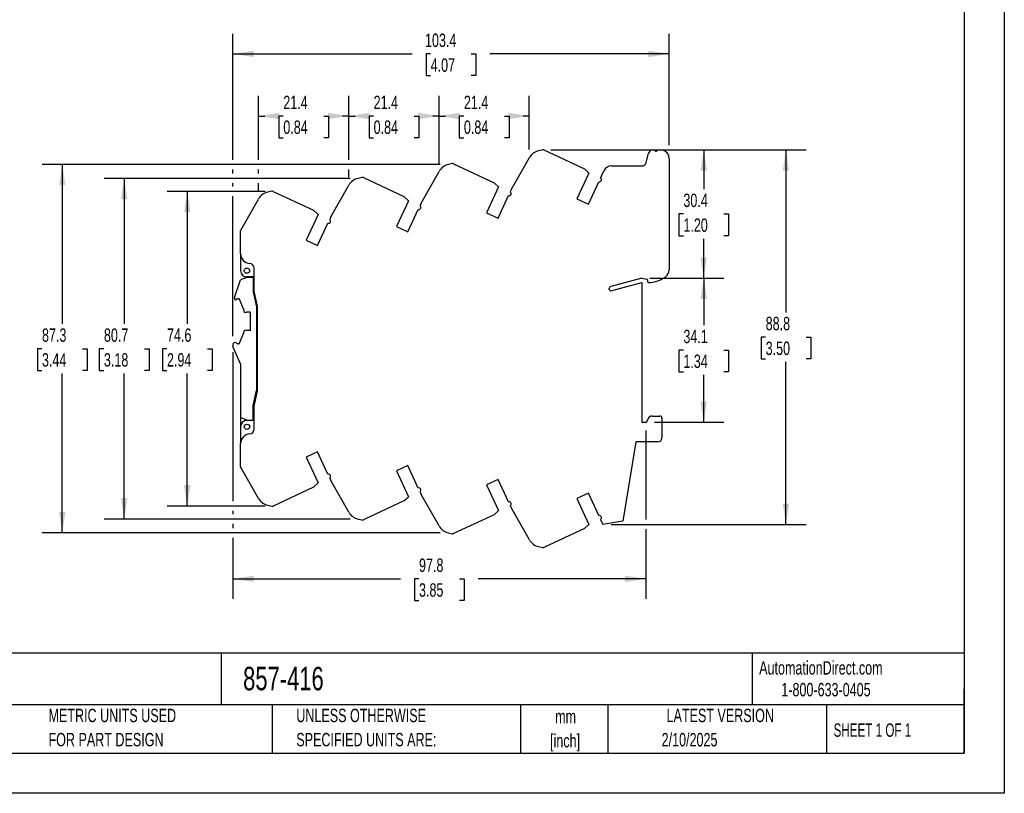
# Model space of a CAD drawing. Header units: millimetres. Extents: x 0 to 419, y 0 to 324.
# Tile 2 of 3: x 186 to 419, y 0 to 183. Entities that reach past the tile are written whole.
import ezdxf

# ---------------------------------------------------------------- set-up
doc = ezdxf.new("R2010")
doc.units = ezdxf.units.MM
doc.header["$LTSCALE"] = 1.5
doc.linetypes.add('CENTERX2', pattern=[20.32, 12.7, -2.54, 2.54, -2.54])
doc.layers.add('DIMENSIONS', color=140, linetype='Continuous', lineweight=25)
doc.layers.add('TEXT', color=140, linetype='Continuous', lineweight=25)
doc.styles.add('SLDTEXTSTYLE0', font='TXT', dxfattribs={"width": 0.7})
doc.styles.add('SLDTEXTSTYLE1', font='TXT', dxfattribs={"width": 0.65})
doc.dimstyles.new('SLDDIMSTYLE0', dxfattribs={"dimtxt": 3.237012, "dimasz": 4.953, "dimexe": 0, "dimexo": 0.0625, "dimgap": 0.809253, "dimtad": 0, "dimtih": 1, "dimtoh": 1, "dimrnd": 1e-09, "dimzin": 12, "dimdsep": 46, "dimtxsty": 'SLDTEXTSTYLE0', "dimsah": 1, "dimcen": 0.09, "dimadec": 0, "dimazin": 3, "dimtfac": 1, "dimtofl": 0, "dimtmove": 0, "dimatfit": 3, "dimfxl": 0, "dimfrac": 2, "dimtolj": 1, "dimtzin": 12, "dimarcsym": 0})

# ---------------------------------------------------------------- blocks, each defined once
blk = doc.blocks.new('SW_NOTE_0')
at = {"layer": 'TEXT', "color": 0, "linetype": 'CENTERX2', "lineweight": 18, "attachment_point": 1, "style": 'SLDTEXTSTYLE0'}
for s, insert, char_height in [('WAGO SIGNAL CONDITIONER, ISOLATED, INPUT: 1-CHANNEL, CURRENT, 4-20 MA, OUTPUT: 1-CHANNEL, VOLTAGE, 0-10', (0, 3.4), 2.63526), ('VDC, 24 VDC OPERATING VOLTAGE, 35mm DIN RAIL MOUNT', (0, -0.74), 2.6353)]:
    blk.add_mtext(s, dxfattribs=dict(at, insert=insert, char_height=char_height))
blk = doc.blocks.new('SW_NOTE_0_1')
at = {"layer": 'TEXT', "color": 0, "linetype": 'CENTERX2', "lineweight": 18, "char_height": 3.175, "attachment_point": 2, "style": 'SLDTEXTSTYLE0'}
for s, insert in [('mm', (4.27, 4.09)), ('[inch]', (4.14, -1.64))]:
    blk.add_mtext(s, dxfattribs=dict(at, insert=insert))
blk = doc.blocks.new('SW_NOTE_0_2')
at = {"layer": 'TEXT', "color": 0, "linetype": 'CENTERX2', "lineweight": 18, "char_height": 3.175, "attachment_point": 1, "style": 'SLDTEXTSTYLE0'}
for s, insert in [('UNLESS OTHERWISE', (0, 4.09)), ('SPECIFIED UNITS ARE:', (0, -1.64))]:
    blk.add_mtext(s, dxfattribs=dict(at, insert=insert))
blk = doc.blocks.new('SW_NOTE_0_6')
at = {"layer": 'TEXT', "color": 0, "linetype": 'CENTERX2', "lineweight": 18, "char_height": 3.175, "attachment_point": 1, "style": 'SLDTEXTSTYLE0'}
for s, insert in [('METRIC UNITS USED', (0, 4.09)), ('FOR PART DESIGN', (0, -1.64))]:
    blk.add_mtext(s, dxfattribs=dict(at, insert=insert))
blk = doc.blocks.new('_D_2')
at = {"layer": 'DIMENSIONS'}
for p, q in [((244, 142.64), (220.83, 142.64)), ((225.59, 142.64), (225.59, 111.23)), ((220.78, 105.36), (219.7, 105.36)), ((219.7, 105.36), (219.7, 100.21)), ((230.4, 105.36), (231.49, 105.36)), ((231.49, 105.36), (231.49, 100.21)), ((219.7, 100.21), (220.78, 100.21)), ((225.59, 68.07), (225.59, 99.49)), ((231.49, 100.21), (230.4, 100.21)), ((244, 68.07), (220.83, 68.07))]:
    blk.add_line(p, q, dxfattribs=at)
for points in [[(225.59, 142.64), (224.83, 137.68), (226.35, 137.68)], [(225.59, 68.07), (226.35, 73.03), (224.83, 73.03)]]:
    blk.add_solid(points, dxfattribs=at)
at = {"layer": 'DIMENSIONS', "char_height": 3.175, "attachment_point": 1, "style": 'SLDTEXTSTYLE0'}
for s, insert in [('74.6', (220.78, 110.17)), ('2.94', (220.78, 104.3))]:
    blk.add_mtext(s, dxfattribs=dict(at, insert=insert))
blk = doc.blocks.new('_D_3')
at = {"layer": 'DIMENSIONS'}
for p, q in [((264.13, 145.72), (205.89, 145.72)), ((210.65, 145.72), (210.65, 111.23)), ((205.84, 105.36), (204.75, 105.36)), ((204.75, 105.36), (204.75, 100.21)), ((215.46, 105.36), (216.55, 105.36)), ((216.55, 105.36), (216.55, 100.21)), ((204.75, 100.21), (205.84, 100.21)), ((210.65, 64.99), (210.65, 99.49)), ((216.55, 100.21), (215.46, 100.21)), ((264.13, 64.99), (205.89, 64.99))]:
    blk.add_line(p, q, dxfattribs=at)
for points in [[(210.65, 145.72), (209.89, 140.77), (211.41, 140.77)], [(210.65, 64.99), (211.41, 69.95), (209.89, 69.95)]]:
    blk.add_solid(points, dxfattribs=at)
at = {"layer": 'DIMENSIONS', "char_height": 3.175, "attachment_point": 1, "style": 'SLDTEXTSTYLE0'}
for s, insert in [('80.7', (205.84, 110.17)), ('3.18', (205.84, 104.3))]:
    blk.add_mtext(s, dxfattribs=dict(at, insert=insert))
blk = doc.blocks.new('_D_4')
at = {"layer": 'DIMENSIONS'}
for p, q in [((285.52, 148.99), (191.22, 148.99)), ((195.98, 148.99), (195.98, 111.23)), ((191.17, 105.36), (190.08, 105.36)), ((190.08, 105.36), (190.08, 100.21)), ((200.79, 105.36), (201.88, 105.36)), ((201.88, 105.36), (201.88, 100.21)), ((190.08, 100.21), (191.17, 100.21)), ((195.98, 61.72), (195.98, 99.49)), ((201.88, 100.21), (200.79, 100.21)), ((285.52, 61.72), (191.22, 61.72))]:
    blk.add_line(p, q, dxfattribs=at)
for points in [[(195.98, 148.99), (195.22, 144.04), (196.74, 144.04)], [(195.98, 61.72), (196.74, 66.68), (195.22, 66.68)]]:
    blk.add_solid(points, dxfattribs=at)
at = {"layer": 'DIMENSIONS', "char_height": 3.175, "attachment_point": 1, "style": 'SLDTEXTSTYLE0'}
for s, insert in [('87.3', (191.17, 110.17)), ('3.44', (191.17, 104.3))]:
    blk.add_mtext(s, dxfattribs=dict(at, insert=insert))
blk = doc.blocks.new('_D_5')
at = {"layer": 'DIMENSIONS'}
for p, q in [((311.71, 152.48), (372.15, 152.48)), ((367.39, 152.48), (367.39, 113.96)), ((362.58, 108.09), (361.5, 108.09)), ((361.5, 108.09), (361.5, 102.95)), ((372.2, 108.09), (373.29, 108.09)), ((373.29, 108.09), (373.29, 102.95)), ((361.5, 102.95), (362.58, 102.95)), ((373.29, 102.95), (372.2, 102.95)), ((367.39, 63.7), (367.39, 102.22)), ((325.95, 63.7), (372.15, 63.7))]:
    blk.add_line(p, q, dxfattribs=at)
for points in [[(367.39, 152.48), (366.63, 147.52), (368.15, 147.52)], [(367.39, 63.7), (368.15, 68.66), (366.63, 68.66)]]:
    blk.add_solid(points, dxfattribs=at)
at = {"layer": 'DIMENSIONS', "char_height": 3.175, "attachment_point": 1, "style": 'SLDTEXTSTYLE0'}
for s, insert in [('88.8', (362.58, 112.91)), ('3.50', (362.58, 107.04))]:
    blk.add_mtext(s, dxfattribs=dict(at, insert=insert))
blk = doc.blocks.new('_D_6')
at = {"layer": 'DIMENSIONS'}
for p, q in [((335.13, 122.09), (352.67, 122.09)), ((347.9, 122.09), (347.9, 110.9)), ((343.09, 105.03), (342.01, 105.03)), ((342.01, 105.03), (342.01, 99.89)), ((352.71, 105.03), (353.8, 105.03)), ((353.8, 105.03), (353.8, 99.89)), ((342.01, 99.89), (343.09, 99.89)), ((347.9, 87.97), (347.9, 99.16)), ((353.8, 99.89), (352.71, 99.89)), ((336.28, 87.97), (352.67, 87.97))]:
    blk.add_line(p, q, dxfattribs=at)
for points in [[(347.9, 122.09), (347.14, 117.14), (348.67, 117.14)], [(347.9, 87.97), (348.67, 92.92), (347.14, 92.92)]]:
    blk.add_solid(points, dxfattribs=at)
at = {"layer": 'DIMENSIONS', "char_height": 3.175, "attachment_point": 1, "style": 'SLDTEXTSTYLE0'}
for s, insert in [('34.1', (343.09, 109.85)), ('1.34', (343.09, 103.98))]:
    blk.add_mtext(s, dxfattribs=dict(at, insert=insert))
blk = doc.blocks.new('_D_7')
at = {"layer": 'DIMENSIONS'}
for p, q in [((311.71, 152.48), (352.67, 152.48)), ((347.9, 152.48), (347.9, 143.15)), ((343.09, 137.28), (342.01, 137.28)), ((342.01, 137.28), (342.01, 132.14)), ((352.71, 137.28), (353.8, 137.28)), ((353.8, 137.28), (353.8, 132.14)), ((342.01, 132.14), (343.09, 132.14)), ((347.9, 122.09), (347.9, 131.41)), ((353.8, 132.14), (352.71, 132.14)), ((335.13, 122.09), (352.67, 122.09))]:
    blk.add_line(p, q, dxfattribs=at)
for points in [[(347.9, 152.48), (347.14, 147.52), (348.67, 147.52)], [(347.9, 122.09), (348.67, 127.04), (347.14, 127.04)]]:
    blk.add_solid(points, dxfattribs=at)
at = {"layer": 'DIMENSIONS', "char_height": 3.175, "attachment_point": 1, "style": 'SLDTEXTSTYLE0'}
for s, insert in [('30.4', (343.09, 142.1)), ('1.20', (343.09, 136.23))]:
    blk.add_mtext(s, dxfattribs=dict(at, insert=insert))
blk = doc.blocks.new('_D_8')
at = {"layer": 'DIMENSIONS'}
for p, q in [((236.36, 150.13), (236.36, 179.97)), ((339.72, 153.62), (339.72, 179.97)), ((236.36, 175.21), (278.85, 175.21)), ((283.23, 175.21), (282.15, 175.21)), ((282.15, 175.21), (282.15, 170.07)), ((292.85, 175.21), (293.94, 175.21)), ((293.94, 175.21), (293.94, 170.07)), ((339.72, 175.21), (297.24, 175.21)), ((282.15, 170.07), (283.23, 170.07)), ((293.94, 170.07), (292.85, 170.07)), ((236.36, 146.86), (236.36, 147.85)), ((236.36, 143.78), (236.36, 144.58)), ((236.36, 108.33), (236.36, 141.49))]:
    blk.add_line(p, q, dxfattribs=at)
for points in [[(236.36, 175.21), (241.32, 174.45), (241.32, 175.97)], [(339.72, 175.21), (334.77, 175.97), (334.77, 174.45)]]:
    blk.add_solid(points, dxfattribs=at)
at = {"layer": 'DIMENSIONS', "char_height": 3.175, "attachment_point": 1, "style": 'SLDTEXTSTYLE0'}
for s, insert in [('103.4', (281.89, 180.03)), ('4.07', (283.23, 174.16))]:
    blk.add_mtext(s, dxfattribs=dict(at, insert=insert))
blk = doc.blocks.new('_D_9')
at = {"layer": 'DIMENSIONS'}
for p, q in [((263.83, 150.13), (263.83, 165.25)), ((285.22, 149.27), (285.22, 165.25)), ((263.83, 160.49), (265.33, 160.49)), ((269.72, 160.49), (268.63, 160.49)), ((268.63, 160.49), (268.63, 155.34)), ((279.34, 160.49), (280.42, 160.49)), ((280.42, 160.49), (280.42, 155.34)), ((285.22, 160.49), (283.72, 160.49)), ((268.63, 155.34), (269.72, 155.34)), ((280.42, 155.34), (279.34, 155.34)), ((263.83, 146), (263.83, 147.85))]:
    blk.add_line(p, q, dxfattribs=at)
for points in [[(263.83, 160.49), (268.79, 159.73), (268.79, 161.25)], [(285.22, 160.49), (280.27, 161.25), (280.27, 159.73)]]:
    blk.add_solid(points, dxfattribs=at)
at = {"layer": 'DIMENSIONS', "char_height": 3.175, "attachment_point": 1, "style": 'SLDTEXTSTYLE0'}
for s, insert in [('21.4', (269.72, 165.31)), ('0.84', (269.72, 159.44))]:
    blk.add_mtext(s, dxfattribs=dict(at, insert=insert))
blk = doc.blocks.new('_D_10')
at = {"layer": 'DIMENSIONS'}
for p, q in [((242.45, 150.13), (242.45, 165.25)), ((263.83, 150.13), (263.83, 165.25)), ((242.45, 160.49), (243.95, 160.49)), ((248.33, 160.49), (247.25, 160.49)), ((247.25, 160.49), (247.25, 155.34)), ((257.95, 160.49), (259.04, 160.49)), ((259.04, 160.49), (259.04, 155.34)), ((263.83, 160.49), (262.34, 160.49)), ((247.25, 155.34), (248.33, 155.34)), ((259.04, 155.34), (257.95, 155.34)), ((242.45, 146.86), (242.45, 147.85)), ((263.83, 146), (263.83, 147.85)), ((242.45, 142.73), (242.45, 144.58))]:
    blk.add_line(p, q, dxfattribs=at)
for points in [[(242.45, 160.49), (247.4, 159.73), (247.4, 161.25)], [(263.83, 160.49), (258.88, 161.25), (258.88, 159.73)]]:
    blk.add_solid(points, dxfattribs=at)
at = {"layer": 'DIMENSIONS', "char_height": 3.175, "attachment_point": 1, "style": 'SLDTEXTSTYLE0'}
for s, insert in [('21.4', (248.33, 165.31)), ('0.84', (248.33, 159.44))]:
    blk.add_mtext(s, dxfattribs=dict(at, insert=insert))
blk = doc.blocks.new('_D_11')
at = {"layer": 'DIMENSIONS'}
for p, q in [((285.22, 149.27), (285.22, 165.25)), ((306.6, 152.54), (306.6, 165.25)), ((285.22, 160.49), (286.72, 160.49)), ((291.1, 160.49), (290.02, 160.49)), ((290.02, 160.49), (290.02, 155.34)), ((300.72, 160.49), (301.81, 160.49)), ((301.81, 160.49), (301.81, 155.34)), ((306.6, 160.49), (305.11, 160.49)), ((290.02, 155.34), (291.1, 155.34)), ((301.81, 155.34), (300.72, 155.34))]:
    blk.add_line(p, q, dxfattribs=at)
for points in [[(285.22, 160.49), (290.17, 159.73), (290.17, 161.25)], [(306.6, 160.49), (301.65, 161.25), (301.65, 159.73)]]:
    blk.add_solid(points, dxfattribs=at)
at = {"layer": 'DIMENSIONS', "char_height": 3.175, "attachment_point": 1, "style": 'SLDTEXTSTYLE0'}
for s, insert in [('21.4', (291.1, 165.31)), ('0.84', (291.1, 159.44))]:
    blk.add_mtext(s, dxfattribs=dict(at, insert=insert))
blk = doc.blocks.new('_D_12')
at = {"layer": 'DIMENSIONS'}
for p, q in [((236.36, 104.52), (236.36, 69.22)), ((334.2, 85.95), (334.2, 64.85)), ((236.36, 66.93), (236.36, 66.14)), ((236.36, 63.85), (236.36, 62.87)), ((334.2, 62.56), (334.2, 46.06)), ((236.36, 60.58), (236.36, 46.06)), ((236.36, 50.83), (276.09, 50.83)), ((280.47, 50.83), (279.38, 50.83)), ((279.38, 50.83), (279.38, 45.68)), ((290.09, 50.83), (291.18, 50.83)), ((291.18, 50.83), (291.18, 45.68)), ((334.2, 50.83), (294.48, 50.83)), ((279.38, 45.68), (280.47, 45.68)), ((291.18, 45.68), (290.09, 45.68))]:
    blk.add_line(p, q, dxfattribs=at)
for points in [[(236.36, 50.83), (241.32, 50.06), (241.32, 51.59)], [(334.2, 50.83), (329.24, 51.59), (329.24, 50.06)]]:
    blk.add_solid(points, dxfattribs=at)
at = {"layer": 'DIMENSIONS', "char_height": 3.175, "attachment_point": 1, "style": 'SLDTEXTSTYLE0'}
for s, insert in [('97.8', (280.47, 55.64)), ('3.85', (280.47, 49.77))]:
    blk.add_mtext(s, dxfattribs=dict(at, insert=insert))

msp = doc.modelspace()

# ---------------------------------------------------------------- linework, layer by layer
at = {"color": 7, "linetype": 'Continuous'}
for p, q in [((419.104, 323.854), (419.104, 0.004)), ((419.104, 0.004), (0.004, 0.004))]:
    msp.add_line(p, q, dxfattribs=at)
for p, q in [((309.801, 152.477), (308.807, 152.259)), ((310.057, 152.448), (319.675, 147.964)), ((334.237, 149.397), (334.858, 151.715)), ((302.386, 143.142), (306.605, 150.631)), ((339.724, 150.456), (339.724, 124.057)), ((281.001, 139.872), (285.22, 147.361)), ((288.416, 149.207), (287.422, 148.989)), ((288.672, 149.178), (298.29, 144.694)), ((320.724, 146.977), (317.874, 140.865)), ((320.724, 146.977), (319.675, 147.964)), ((323.486, 145.803), (324.279, 147.501)), ((326.092, 148.656), (333.271, 148.656)), ((267.031, 145.937), (266.037, 145.719)), ((267.287, 145.908), (276.905, 141.424)), ((299.339, 143.707), (298.29, 144.694)), ((320.593, 139.597), (323.072, 144.914)), ((245.646, 142.667), (244.652, 142.449)), ((245.902, 142.638), (255.52, 138.154)), ((259.616, 136.602), (263.835, 144.091)), ((299.339, 143.707), (296.489, 137.595)), ((302.386, 143.142), (302.102, 142.534)), ((238.224, 133.32), (242.45, 140.821)), ((277.954, 140.437), (275.104, 134.325)), ((277.954, 140.437), (276.905, 141.424)), ((299.208, 136.327), (301.686, 141.643)), ((317.874, 140.865), (320.593, 139.597)), ((256.569, 137.167), (255.52, 138.154)), ((277.823, 133.057), (280.301, 138.373)), ((281.001, 139.872), (280.717, 139.264)), ((296.489, 137.595), (299.208, 136.327)), ((256.569, 137.167), (253.719, 131.055)), ((259.616, 136.602), (259.332, 135.994)), ((238.224, 127.85), (238.224, 133.32)), ((256.438, 129.787), (258.916, 135.103)), ((275.104, 134.325), (277.823, 133.057)), ((253.719, 131.055), (256.438, 129.787)), ((238.224, 127.85), (238.224, 123.856)), ((241.424, 119.002), (241.424, 124.363)), ((236.789, 117.475), (238.183, 121.67)), ((239.664, 122.263), (238.183, 121.67)), ((241.164, 122.263), (239.664, 122.263)), ((241.424, 122.356), (239.724, 122.356)), ((241.164, 122.263), (241.164, 118.863)), ((333.224, 122.091), (325.895, 120.127)), ((333.224, 122.091), (334.46, 121.862)), ((334.624, 121.665), (334.624, 121.256)), ((242.224, 115.393), (241.424, 119.002)), ((325.524, 119.384), (325.524, 119.644)), ((325.902, 119.094), (333.224, 121.056)), ((333.224, 121.056), (333.224, 88.056)), ((236.764, 117.317), (236.764, 117.218)), ((237.002, 116.925), (237.035, 116.917)), ((237.464, 117.213), (237.789, 117.213)), ((238.944, 114.563), (237.976, 117.085)), ((241.164, 118.863), (241.964, 115.254)), ((238.944, 114.563), (238.944, 114.423)), ((241.964, 115.254), (241.964, 95.471)), ((242.224, 95.319), (242.224, 115.393)), ((239.666, 114.063), (240.464, 114.063)), ((240.464, 114.063), (240.564, 113.963)), ((240.564, 109.763), (240.564, 113.963)), ((240.464, 109.663), (239.666, 109.663)), ((240.564, 109.763), (240.464, 109.663)), ((237.976, 106.641), (238.944, 109.163)), ((238.944, 109.302), (238.944, 109.163)), ((236.364, 106.423), (236.364, 106.063)), ((238.164, 101.763), (236.404, 105.866)), ((237.035, 106.809), (236.602, 106.717)), ((237.824, 106.516), (237.464, 106.513)), ((238.164, 101.763), (238.164, 89.063)), ((241.164, 91.863), (241.964, 95.471)), ((241.424, 91.71), (242.224, 95.319)), ((241.164, 88.463), (241.164, 91.863)), ((241.424, 86.348), (241.424, 91.71)), ((239.664, 88.463), (238.164, 89.063)), ((238.164, 89.063), (238.164, 85.363)), ((334.778, 88.828), (334.378, 87.971)), ((335.684, 89.406), (337.524, 89.406)), ((338.024, 88.906), (338.024, 84.256)), ((238.224, 86.856), (238.224, 82.861)), ((239.664, 88.463), (241.164, 88.463)), ((241.424, 88.356), (239.724, 88.356)), ((241.164, 88.463), (241.164, 88.356)), ((334.197, 87.856), (333.424, 87.856)), ((238.224, 85.363), (238.164, 85.363)), ((238.224, 77.392), (238.224, 82.861)), ((331.863, 83.256), (328.724, 64.456)), ((337.024, 83.256), (331.863, 83.256)), ((256.438, 80.925), (253.719, 79.657)), ((253.719, 79.657), (256.569, 73.545)), ((258.916, 75.609), (256.438, 80.925)), ((242.45, 69.891), (238.224, 77.392)), ((277.823, 77.655), (275.104, 76.387)), ((280.301, 72.339), (277.823, 77.655)), ((259.332, 74.718), (259.616, 74.11)), ((275.104, 76.387), (277.954, 70.275)), ((255.52, 72.558), (245.902, 68.074)), ((255.52, 72.558), (256.569, 73.545)), ((263.835, 66.621), (259.616, 74.11)), ((299.208, 74.385), (296.489, 73.117)), ((296.489, 73.117), (299.339, 67.005)), ((301.686, 69.069), (299.208, 74.385)), ((276.905, 69.288), (277.954, 70.275)), ((280.717, 71.448), (281.001, 70.84)), ((285.22, 63.351), (281.001, 70.84)), ((320.593, 71.115), (317.874, 69.847)), ((323.072, 65.798), (320.593, 71.115)), ((244.652, 68.263), (245.646, 68.045)), ((276.905, 69.288), (267.287, 64.804)), ((302.102, 68.178), (302.386, 67.57)), ((317.874, 69.847), (320.724, 63.735)), ((298.29, 66.018), (288.672, 61.534)), ((298.29, 66.018), (299.339, 67.005)), ((306.605, 60.081), (302.386, 67.57)), ((266.037, 64.993), (267.031, 64.775)), ((319.675, 62.748), (320.724, 63.735)), ((323.486, 64.909), (324.049, 63.703)), ((328.724, 64.456), (324.049, 63.703)), ((287.422, 61.723), (288.416, 61.505)), ((319.675, 62.748), (310.057, 58.264)), ((308.807, 58.453), (309.801, 58.235))]:
    msp.add_line(p, q)
for centre in [(239.724, 123.856), (239.724, 86.856)]:
    msp.add_circle(centre, 0.625)
for centre, radius, start, end in [((309.524, 148.986), 3.35, 102.35798, 150.60485), ((309.887, 152.086), 0.4, 64.80055, 102.35808), ((335.824, 151.457), 1, 48.6264, 165.00245), ((336.617, 152.357), 0.2, 228.68754, 299.98909), ((337.724, 150.456), 2, 0, 120.23183), ((333.271, 149.656), 1, 270, 345.00245), ((288.139, 145.716), 3.35, 102.35798, 150.60485), ((288.502, 148.816), 0.4, 64.80055, 102.35808), ((326.092, 146.656), 2, 90, 155.00748), ((266.754, 142.446), 3.35, 102.35798, 150.60485), ((267.117, 145.546), 0.4, 64.80055, 102.35808), ((323.19, 145.4), 0.5, 256.3123, 53.74569), ((245.369, 139.176), 3.35, 102.35798, 150.60346), ((245.732, 142.276), 0.4, 64.80055, 102.35808), ((301.812, 142.127), 0.5, 255.44905, 54.49604), ((280.427, 138.857), 0.5, 255.44905, 54.49604), ((259.042, 135.587), 0.5, 255.44905, 54.49604), ((240.524, 127.85), 2.3, 180, 265.08647), ((239.724, 123.856), 1.5, 180, 270), ((240.224, 124.363), 1.2, 360, 85.07605), ((337.724, 124.057), 2, 308.09739, 0), ((334.424, 121.665), 0.2, 0.00007, 79.50353), ((334.824, 127.756), 6.7, 269.99536, 308.09258), ((326.024, 119.644), 0.5, 105.00146, 179.99999), ((325.824, 119.384), 0.3, 180.00003, 285.00053), ((334.824, 121.256), 0.2, 180, 270), ((237.264, 117.319), 0.5, 161.80385, 180.21365), ((237.064, 117.218), 0.3, 179.99999, 258.07292), ((237.076, 117.113), 0.2, 258.09077, 345.61267), ((237.464, 117.013), 0.2, 89.99999, 165.52249), ((237.789, 117.013), 0.2, 80.06363, 90), ((237.789, 117.013), 0.2, 20.99789, 80.03871), ((239.395, 114.423), 0.451, 180.00001, 306.93344), ((239.395, 109.302), 0.451, 53.06656, 179.99999), ((236.664, 106.423), 0.3, 101.99535, 179.99999), ((236.864, 106.062), 0.5, 179.88102, 203.07423), ((237.076, 106.613), 0.2, 14.3874, 101.99532), ((237.464, 106.713), 0.2, 194.47742, 270.10048), ((237.789, 106.713), 0.2, 279.96129, 339.00211), ((335.684, 88.406), 1, 90, 155.00505), ((337.524, 88.906), 0.5, 0, 90), ((239.724, 86.856), 1.5, 90, 180), ((240.224, 86.348), 1.2, 274.92395, 0), ((333.424, 88.056), 0.2, 180, 270), ((334.197, 88.056), 0.2, 270.00012, 335.00509), ((240.524, 82.861), 2.3, 94.91353, 180), ((337.024, 84.256), 1, 270, 0), ((259.042, 75.125), 0.5, 305.50396, 104.55095), ((280.427, 71.855), 0.5, 305.50396, 104.55095), ((245.369, 71.535), 3.35, 209.39515, 257.64202), ((245.732, 68.436), 0.4, 257.64192, 295.19945), ((301.812, 68.585), 0.5, 305.50396, 104.55095), ((266.754, 68.265), 3.35, 209.39515, 257.64202), ((323.19, 65.312), 0.5, 306.25431, 103.6877), ((267.117, 65.166), 0.4, 257.64192, 295.19945), ((288.139, 64.995), 3.35, 209.39515, 257.64202), ((288.502, 61.896), 0.4, 257.64192, 295.19945), ((309.524, 61.725), 3.35, 209.39515, 257.64202), ((309.887, 58.626), 0.4, 257.64192, 295.19945)]:
    msp.add_arc(centre, radius, start, end)
at = {"layer": 'TEXT'}
for p, q in [((409.575, 314.325), (409.575, 9.525)), ((409.575, 33.189), (9.525, 33.189)), ((233.638, 33.189), (233.638, 20.955)), ((359.363, 33.189), (359.363, 20.955)), ((409.575, 9.525), (409.575, 24.765)), ((409.575, 20.955), (9.525, 20.955)), ((245.67, 20.955), (245.67, 9.525)), ((304.536, 20.955), (304.536, 9.525)), ((325.218, 20.955), (325.218, 9.525)), ((377.023, 20.955), (377.023, 9.525)), ((9.525, 9.525), (409.575, 9.525))]:
    msp.add_line(p, q, dxfattribs=at)

# ---------------------------------------------------------------- block references
at = {"layer": 'TEXT', "linetype": 'CENTERX2', "lineweight": 18}
for name, p in [('SW_NOTE_0', (12.18, 27.459)), ('SW_NOTE_0_6', (192.718, 15.953)), ('SW_NOTE_0_2', (251.412, 15.953)), ('SW_NOTE_0_1', (310.929, 15.701))]:
    msp.add_blockref(name, p, dxfattribs=at)

# ---------------------------------------------------------------- texts
for s, insert, char_height, attachment_point, style in [('AutomationDirect.com', (361.042, 31.315), 3.175, 1, 'SLDTEXTSTYLE0'), ('857-416', (238.812, 29.976), 5.5562, 1, 'SLDTEXTSTYLE0'), ('1-800-633-0405', (366.287, 26.156), 3.175, 1, 'SLDTEXTSTYLE0'), ('LATEST VERSION', (351.828, 20.046), 3.175, 2, 'SLDTEXTSTYLE0'), ('SHEET 1 OF 1', (378.662, 16.577), 3.175, 1, 'SLDTEXTSTYLE1'), ('2/10/2025', (344.552, 14.299), 3.175, 2, 'SLDTEXTSTYLE0')]:
    msp.add_mtext(s, dxfattribs=dict(at, insert=insert, char_height=char_height, attachment_point=attachment_point, style=style))

# ---------------------------------------------------------------- dimensions: what is measured, and where the dimension line sits
at = {"layer": 'DIMENSIONS'}
for base, p1, p2, picture, middle in [((236.364, 175.212), (339.724, 150.456), (236.364, 106.423), '_D_8', (288.044, 175.212)), ((242.4499, 160.4893), (263.8348, 144.0907), (242.4499, 140.8208), '_D_10', (253.1423, 160.4893)), ((263.834828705, 160.489330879), (285.219828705, 147.360749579), (263.834828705, 144.090749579), '_D_9', (274.527328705, 160.489330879)), ((306.604828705, 160.489330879), (285.219828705, 147.360749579), (306.604828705, 150.630749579), '_D_11', (295.912328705, 160.489330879)), ((334.197, 50.827), (236.364, 106.423), (334.197, 87.856), '_D_12', (285.28, 50.827))]:
    dim = msp.add_linear_dim(base=base, p1=p1, p2=p2, dimstyle='SLDDIMSTYLE0', dxfattribs=at)
    dim.commit()
    dim.dimension.update_dxf_attribs({"geometry": picture, "text_midpoint": middle, "dimtype": 160})
for base, p1, p2, picture, middle in [((367.392, 63.703), (309.801, 152.477), (324.049, 63.703), '_D_5', (367.392, 108.09)), ((347.904, 152.477), (333.224, 122.091), (309.801, 152.477), '_D_7', (347.904, 137.284)), ((195.98, 61.723), (287.422, 148.989), (287.422, 61.723), '_D_4', (195.98, 105.356)), ((210.649, 145.719), (266.037, 64.993), (266.037, 145.719), '_D_3', (210.649, 105.356)), ((225.592, 68.074), (245.902, 142.638), (245.902, 68.074), '_D_2', (225.592, 105.356)), ((347.904, 122.091), (334.378, 87.971), (333.224, 122.091), '_D_6', (347.904, 105.031))]:
    dim = msp.add_linear_dim(base=base, p1=p1, p2=p2, angle=90, dimstyle='SLDDIMSTYLE0', dxfattribs=at)
    dim.commit()
    dim.dimension.update_dxf_attribs({"geometry": picture, "text_midpoint": middle, "dimtype": 160})

doc.saveas('drawing.dxf')
